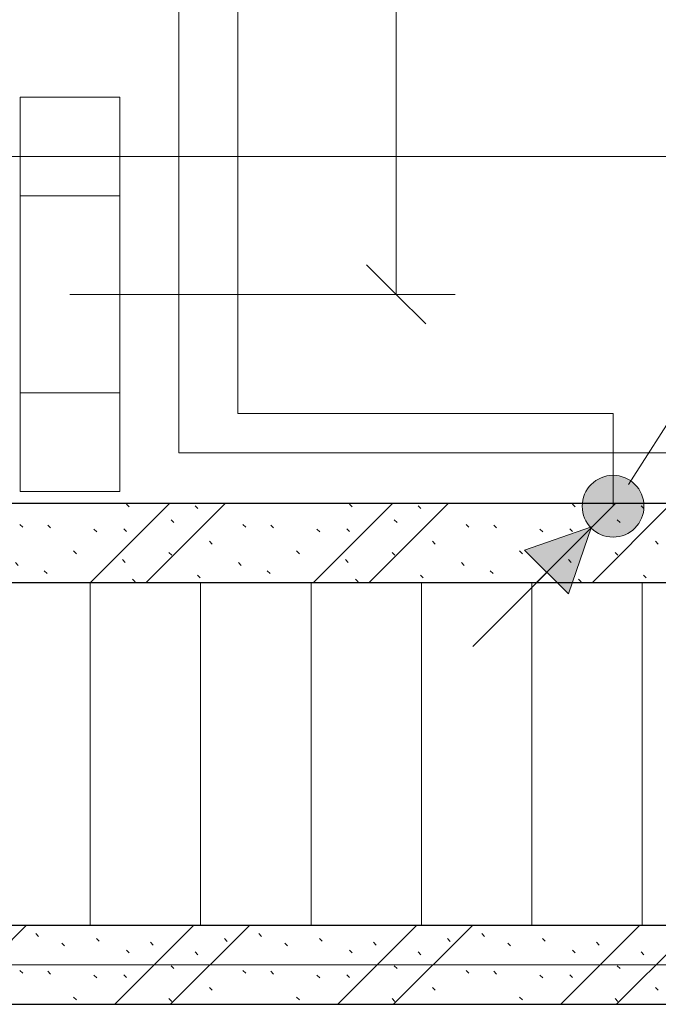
# Model space of a CAD drawing. Header units: millimetres. Extents: x -30540 to 175469, y -11730 to 122288.
# Tile 105 of 119: x 112656 to 114276, y 75350 to 77847. Entities that reach past the tile are written whole.
import ezdxf

# ---------------------------------------------------------------- set-up
doc = ezdxf.new("R2010")
doc.units = ezdxf.units.MM
doc.linetypes.add('ADSK_Линия сетки', pattern=[5000, 4000, -500, 0, -500])
doc.linetypes.add('Штриховая', pattern=[1000, 600, -400])
for name, color, linetype, lineweight in [('A-____-____-DIMS', 7, 'Continuous', 9), ('A-____-____-DIMS-200', 7, 'Continuous', 9), ('A-____-NOTE-TEXT', 7, 'Continuous', 18), ('A-DETL-____-THIN', 7, 'Continuous', 9), ('A-WALL-____-MCUT', 7, 'Continuous', 40), ('A-WALL-____-PATT', 7, 'Continuous', 40), ('S-GRID-____-OTLN', 7, 'Continuous', 9), ('S-STRS-____-OTLN', 7, 'Continuous', 18)]:
    doc.layers.add(name, color=color, linetype=linetype, lineweight=lineweight)
doc.layers.add('A-DETL-____-OTLN', color=7, linetype='Continuous', lineweight=9, true_color=0x00a600)
doc.styles.add('GOST Common_4', font='GOST_Common.ttf', dxfattribs={"width": 0.9, "height": 250})
doc.dimstyles.new('ГОСТ_2_5_мм2', dxfattribs={"dimscale": 304.8, "dimtxt": 251.428749, "dimasz": 0.492126, "dimexe": 0.492126, "dimexo": 0.656168, "dimgap": 0.098425, "dimtad": 1, "dimdec": 0, "dimdsep": 46, "dimtxsty": 'GOST Common_4', "dimblk1": 'OBLIQUE', "dimblk2": 'OBLIQUE', "dimsah": 1, "dimcen": 0.09, "dimazin": 2, "dimtfac": 1, "dimtdec": 4, "dimtix": 1, "dimtmove": 0, "dimatfit": 3, "dimfxl": 1, "dimtvp": 1, "dimtolj": 1, "dimtzin": 0, "dimarcsym": 2})
pattern_1 = [(135, (300.56, 377.28), (-565.6854, 6e-14), [10, -790]), (135, (349.8, 474.73), (-565.6854, 6e-14), [10, -790]), (135, (423.93, 473.06), (-565.6854, 6e-14), [10, -790]), (135, (229.92, 447.9), (-565.6854, 6e-14), [10, -790]), (135, (155.08, 447.9), (-565.6854, 6e-14), [10, -790]), (135, (114.9, 369.03), (-565.6854, 6e-14), [10, -790]), (135, (132.43, 285.8), (-565.6854, 6e-14), [10, -790]), (135, (214.66, 322), (-565.6854, 6e-14), [10, -790]), (135, (198.16, 261.88), (-565.6854, 6e-14), [10, -790]), (135, (45.2, 272.9), (-565.6854, 6e-14), [10, -790]), (135, (42.32, 336.16), (-565.6854, 6e-14), [10, -790]), (135, (92.26, 192.24), (-565.6854, 6e-14), [10, -790]), (135, (7.07, 149.2), (-565.6854, 6e-14), [10, -790]), (135, (80.6, 95.1), (-565.6854, 6e-14), [10, -790]), (135, (79.53, 36.94), (-565.6854, 6e-14), [10, -790]), (135, (153.87, 74.56), (-565.6854, 6e-14), [10, -790]), (135, (228.35, 124.8), (-565.6854, 6e-14), [10, -790]), (135, (279.75, 180.4), (-565.6854, 6e-14), [10, -790]), (135, (282.9, 31.63), (-565.6854, 6e-14), [10, -790]), (135, (377.38, 53.45), (-565.6854, 6e-14), [10, -790]), (135, (352.28, 102.7), (-565.6854, 6e-14), [10, -790]), (135, (354.05, 0), (-565.6854, 6e-14), [10, -790]), (135, (553.23, 16.45), (-565.6854, 6e-14), [10, -790]), (135, (542.38, 63.45), (-565.6854, 6e-14), [10, -790]), (135, (536.58, 239.3), (-565.6854, 6e-14), [10, -790]), (135, (475.85, 203.9), (-565.6854, 6e-14), [10, -790]), (135, (475.85, 316.54), (-565.6854, 6e-14), [10, -790]), (135, (520.8, 408.7), (-565.6854, 6e-14), [10, -790]), (135, (551.1, 470.8), (-565.6854, 6e-14), [10, -790]), (135, (235.25, 537.93), (-565.6854, 6e-14), [10, -790]), (135, (407.25, 547.65), (-565.6854, 6e-14), [10, -790]), (135, (94.5, 558.6), (-565.6854, 6e-14), [10, -790]), (135, (46.4, 532.3), (-565.6854, 6e-14), [10, -790]), (135, (85.56, 465.04), (-565.6854, 6e-14), [10, -790]), (135, (355.53, 181.14), (-565.6854, 6e-14), [10, -790]), (135, (362.23, 243.6), (-565.6854, 6e-14), [10, -790]), (135, (413.45, 344.1), (-565.6854, 6e-14), [10, -790]), (135, (286.3, 273.25), (-565.6854, 6e-14), [10, -790]), (135, (423.02, 263.72), (-565.6854, 6e-14), [10, -790]), (135, (162.94, 190.2), (-565.6854, 6e-14), [10, -790]), (135, (470.25, 120.93), (-565.6854, 6e-14), [10, -790]), (135, (484.48, 9.78), (-565.6854, 6e-14), [10, -790]), (45, (0, 212.13), (-565.6854, 0), []), (45, (212.13, 0), (-565.6854, 0), []), (45, (353.55, 0), (-565.6854, 0), []), (45, (0, 353.55), (-565.6854, 0), [])]

# ---------------------------------------------------------------- blocks, each defined once
blk = doc.blocks.new('Наметкина 10_РД_АР_К3_отсоединено_rvt-1-01 ЭО')
at = {"layer": 'A-WALL-____-PATT', "lineweight": 5, "true_color": 0xcccccc}
h = blk.add_hatch(dxfattribs=at)
h.set_pattern_fill('FP_51', color=254, style=0, pattern_type=2)
h.set_pattern_definition(pattern_1)
h.paths.add_polyline_path([(115385.3, 76420), (115385.3, 76620), (112505.3, 76620), (112505.3, 76420), (114342.1, 76420)])
h = blk.add_hatch(dxfattribs=at)
h.set_pattern_fill('FP_51', color=254, style=0, pattern_type=2)
h.set_pattern_definition(pattern_1)
h.paths.add_polyline_path([(115735.3, 75350), (115735.3, 75550), (112505.3, 75550), (112505.3, 75350), (114342.1, 75350)])
at = {"layer": 'A-WALL-____-MCUT', "color": 254, "lineweight": 30, "true_color": 0xcccccc}
for p, q in [((115385.3, 76620), (112505.3, 76620)), ((112505.3, 76420), (115385.3, 76420)), ((115735.3, 75550), (112505.3, 75550)), ((112505.3, 75350), (115735.3, 75350))]:
    blk.add_line(p, q, dxfattribs=at)
at = {"layer": 'S-STRS-____-OTLN', "color": 254, "linetype": 'Штриховая', "lineweight": 13, "true_color": 0xcccccc}
for p, q in [((112835.3, 76420), (112835.3, 75550)), ((113115.3, 76420), (113115.3, 75550)), ((113395.3, 76420), (113395.3, 75550)), ((113675.3, 76420), (113675.3, 75550)), ((113955.3, 76420), (113955.3, 75550)), ((114235.3, 76420), (114235.3, 75550))]:
    blk.add_line(p, q, dxfattribs=at)
at = {"layer": 'S-STRS-____-OTLN', "color": 254, "lineweight": 13, "true_color": 0xcccccc}
for p, q in [((112835.3, 76420), (112835.3, 75550)), ((113115.3, 76420), (113115.3, 75550)), ((113395.3, 76420), (113395.3, 75550)), ((113675.3, 76420), (113675.3, 75550)), ((113955.3, 76420), (113955.3, 75550)), ((114235.3, 76420), (114235.3, 75550))]:
    blk.add_line(p, q, dxfattribs=at)
blk = doc.blocks.new('УГО_Светильник Стронг - УГО_Светильник Стронг-V130-01 ЭО')
at = {"layer": 'A-____-NOTE-TEXT', "color": 1, "lineweight": 9, "true_color": 0xff0000}
for p, q in [((-2.5, -0.632), (-2.5, 0.632)), ((-2.5, 0.632), (2.5, 0.632)), ((-1.25, -0.632), (-1.25, 0.632)), ((1.25, 0.632), (1.25, -0.632)), ((2.5, 0.632), (2.5, -0.632)), ((2.5, -0.632), (-2.5, -0.632))]:
    blk.add_line(p, q, dxfattribs=at)
blk = doc.blocks.new('УГО Выше ниже синее _ 2020 - УГО Выше ниже синее _ 2020-2088885-01 ЭО')
at = {"layer": 'A-____-NOTE-TEXT', "lineweight": 9, "true_color": 0xff0000}
h = blk.add_hatch(color=1, dxfattribs=at)
edge = h.paths.add_edge_path()
edge.add_arc((0, 0), 0.392, 0, 180)
edge.add_arc((0, 0), 0.392, 180, 360)
blk.add_hatch(color=1, dxfattribs=at).paths.add_polyline_path([(-0.565, -1.112), (-1.122, -0.555), (-0.272, -0.263)])
at = {"layer": 'A-____-NOTE-TEXT', "color": 1, "lineweight": 9, "true_color": 0xff0000}
for p, q in [((-0.272, -0.263), (-1.122, -0.555)), ((-0.565, -1.112), (-0.272, -0.263)), ((-1.122, -0.555), (-0.565, -1.112)), ((-1.78, -1.78), (-0.838, -0.838))]:
    blk.add_line(p, q, dxfattribs=at)
blk.add_circle((0, 0), 0.392, dxfattribs=at)
for start, end in [(360, 180), (180, 360)]:
    blk.add_arc((0, 0), 0.392, start, end, dxfattribs=at)
blk = doc.blocks.new('DIMBLOCK127-01 ЭО')
at = {"layer": 'A-____-____-DIMS-200'}
for p, q in [((113611.2, 82150.4), (113536.2, 82225.4)), ((113109.9, 82150.4), (113761.2, 82150.4)), ((113611.2, 82150.4), (113109.9, 82150.4)), ((113611.2, 77150.4), (113611.2, 82150.4)), ((113611.2, 82150.4), (113686.2, 82075.4)), ((113611.2, 77150.4), (113536.2, 77225.4)), ((113109.9, 77150.4), (113761.2, 77150.4)), ((113611.2, 77150.4), (113109.9, 77150.4)), ((113611.2, 77150.4), (113686.2, 77075.4))]:
    blk.add_line(p, q, dxfattribs=at)
at = {"layer": 'A-____-____-DIMS-200', "color": 0, "insert": (113254.5, 79335), "char_height": 250, "width": 756.843, "attachment_point": 1, "rotation": 90, "line_spacing_factor": 1.022761, "style": 'GOST Common_4'}
blk.add_mtext('5000', dxfattribs=at)
blk = doc.blocks.new('_Oblique')
at = {"color": 0, "linetype": 'ByBlock', "lineweight": -2}
blk.add_line((-0.5, -0.5), (0.5, 0.5), dxfattribs=at)

msp = doc.modelspace()

# ---------------------------------------------------------------- linework, layer by layer
at = {"layer": 'A-DETL-____-OTLN', "color": 5, "true_color": 0x0000ff}
for p, q in [((113059.9, 92150.4), (113059.9, 76748.4)), ((113059.9, 76748.4), (114806, 76748.4))]:
    msp.add_line(p, q, dxfattribs=at)
at = {"layer": 'A-DETL-____-OTLN', "color": 1, "true_color": 0xff0000}
for p, q in [((113209.9, 87150.4), (113209.9, 76848.4)), ((112783.5, 77150.4), (113209.9, 77150.4)), ((113209.9, 76848.4), (114161.4, 76848.4)), ((114161.4, 76848.4), (114161.4, 76613.1))]:
    msp.add_line(p, q, dxfattribs=at)
at = {"layer": 'A-DETL-____-THIN'}
msp.add_line((114200.7, 76668), (114704.9, 77458.7), dxfattribs=at)
at = {"layer": 'S-GRID-____-OTLN', "color": 253, "linetype": 'ADSK_Линия сетки', "true_color": 0xaaaaaa}
for p, q in [((135169, 77500), (62296.8, 77500)), ((135169, 75450), (62296.8, 75450))]:
    msp.add_line(p, q, dxfattribs=at)

# ---------------------------------------------------------------- block references
at = {"lineweight": 5}
msp.add_blockref('Наметкина 10_РД_АР_К3_отсоединено_rvt-1-01 ЭО', (0, 0), dxfattribs=at)
at = {"layer": 'A-____-NOTE-TEXT', "color": 1, "lineweight": 9, "true_color": 0xff0000, "xscale": 200, "yscale": 200, "zscale": 200, "rotation": 89.9999999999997}
msp.add_blockref('УГО_Светильник Стронг - УГО_Светильник Стронг-V130-01 ЭО', (112783.5, 77150.4), dxfattribs=at)
at = {"layer": 'A-____-NOTE-TEXT', "color": 1, "lineweight": 9, "true_color": 0xff0000, "xscale": 200, "yscale": 200, "zscale": 200}
msp.add_blockref('УГО Выше ниже синее _ 2020 - УГО Выше ниже синее _ 2020-2088885-01 ЭО', (114161.4, 76613.1), dxfattribs=at)

# ---------------------------------------------------------------- dimensions: what is measured, and where the dimension line sits
at = {"layer": 'A-____-____-DIMS'}
dim = msp.add_linear_dim(base=(113611.2, 82150.4), p1=(112909.9, 77150.4), p2=(112909.9, 82150.4), angle=90, dimstyle='ГОСТ_2_5_мм2', override={"dimpost": '<>', "dimfxl": 5000}, dxfattribs=at)
dim.commit()
dim.dimension.update_dxf_attribs({"geometry": 'DIMBLOCK127-01 ЭО', "text_midpoint": (113456.2, 79650.4)})

doc.saveas('drawing.dxf')
